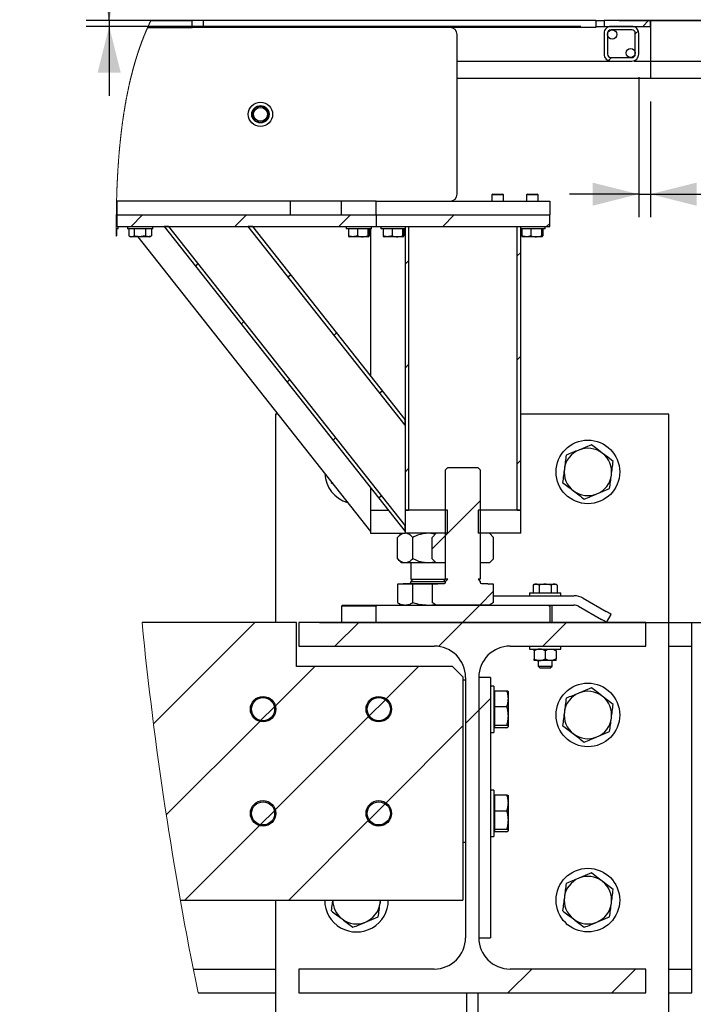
# Model space of a CAD drawing. Header units: millimetres. Extents: x 0 to 841, y 0 to 594.
# Tile 51 of 111: x 505 to 535, y 529 to 571. Entities that reach past the tile are written whole.
import ezdxf

# ---------------------------------------------------------------- set-up
doc = ezdxf.new("R2010")
doc.units = ezdxf.units.MM
doc.layers.add('COTES', color=1, linetype='Continuous')
doc.layers.add('TRAIT-FINS', color=9, linetype='Continuous')
doc.layers.add('TRAIT-FORT', color=4, linetype='Continuous', lineweight=25)
doc.styles.add('SLDTEXTSTYLE0', font='TXT', dxfattribs={"width": 0.75})
doc.dimstyles.new('SLDDIMSTYLE6', dxfattribs={"dimtxt": 3, "dimasz": 2, "dimexe": 0, "dimexo": 0.0625, "dimgap": 0.75, "dimtad": 1, "dimdec": 0, "dimlfac": 20, "dimrnd": 1e-09, "dimzin": 12, "dimdsep": 46, "dimtxsty": 'SLDTEXTSTYLE0', "dimsah": 1, "dimcen": 0.09, "dimadec": 0, "dimazin": 3, "dimtfac": 1, "dimtdec": 0, "dimtmove": 0, "dimatfit": 0, "dimfxl": 1, "dimfrac": 2, "dimtolj": 1, "dimtzin": 12, "dimarcsym": 0})
doc.dimstyles.new('SLDDIMSTYLE7', dxfattribs={"dimtxt": 3, "dimasz": 2, "dimexe": 0, "dimexo": 0.0625, "dimgap": 0.75, "dimtad": 1, "dimdec": 0, "dimlfac": 20, "dimrnd": 1e-09, "dimzin": 12, "dimdsep": 46, "dimtxsty": 'SLDTEXTSTYLE0', "dimsah": 1, "dimcen": 0.09, "dimadec": 0, "dimazin": 3, "dimtfac": 1, "dimtdec": 0, "dimtofl": 0, "dimtmove": 0, "dimatfit": 3, "dimfxl": 1, "dimfrac": 2, "dimtolj": 1, "dimtzin": 12, "dimarcsym": 0})

# ---------------------------------------------------------------- blocks, each defined once
blk = doc.blocks.new('SW_HATCH_0')
at = {"layer": 'TRAIT-FINS', "color": 0}
for p, q in [((-4.49, 0), (-4.74, -0.25)), ((-4.934, -0.444), (-5.065, -0.575)), ((-6.09, -1.6), (-6.221, -1.731)), ((-26.361, -8.4), (-26.861, -8.9)), ((-21.87, -8.4), (-22.37, -8.9)), ((-17.38, -8.4), (-17.88, -8.9)), ((-12.89, -8.4), (-13.39, -8.9)), ((-8.765, -8.765), (-8.9, -8.9)), ((-10.015, -10.015), (-10.165, -10.165)), ((-23.971, -10.5), (-24.078, -10.607)), ((-14.865, -10.375), (-15.015, -10.525)), ((-19.959, -10.979), (-20.066, -11.086)), ((-21.988, -13.008), (-22.095, -13.115)), ((-17.976, -13.486), (-18.083, -13.593)), ((-14.865, -14.865), (-15.015, -15.015)), ((-10.015, -14.505), (-10.165, -14.655)), ((-20.005, -15.515), (-20.112, -15.622)), ((-15.994, -15.994), (-16.101, -16.101)), ((-18.023, -18.023), (-18.13, -18.13)), ((-10.015, -18.995), (-10.165, -19.145)), ((-14.865, -19.355), (-15.015, -19.505)), ((-16.04, -20.53), (-16.147, -20.637)), ((-11.765, -20.745), (-13.265, -22.245)), ((-13.265, -22.245), (-13.843, -22.823)), ((-11.187, -24.658), (-11.78, -25.25)), ((-11.78, -25.25), (-12.53, -26)), ((-21.51, -26), (-25.889, -30.379)), ((-17.02, -26), (-18.045, -27.025)), ((-12.53, -26), (-13.567, -27.038)), ((-8.039, -26), (-9.064, -27.025)), ((-18.92, -27.9), (-20.623, -29.603)), ((-14.43, -27.9), (-15.832, -29.303)), ((-15.868, -29.339), (-16.564, -30.034)), ((-11.328, -29.288), (-11.828, -29.788)), ((-20.664, -29.644), (-21.258, -30.239)), ((-16.6, -30.07), (-20.625, -34.095)), ((-11.828, -29.788), (-12.403, -30.363)), ((-21.3, -30.28), (-25.337, -34.318)), ((-12.515, -30.476), (-15.838, -33.799)), ((-15.874, -33.835), (-16.568, -34.528)), ((-20.666, -34.136), (-21.266, -34.737)), ((-21.307, -34.778), (-24.53, -38)), ((-16.604, -34.564), (-20.039, -38)), ((-9.544, -40.975), (-10.569, -42)), ((-5.054, -40.975), (-6.079, -42))]:
    blk.add_line(p, q, dxfattribs=at)
blk = doc.blocks.new('_D_37')
at = {"layer": 'COTES', "color": 1, "transparency": 16777216}
for p, q in [((532.222, 568.718), (532.222, 562.668)), ((532.722, 567.668), (532.722, 562.668)), ((532.222, 563.668), (529.222, 563.668)), ((532.222, 563.668), (532.722, 563.668)), ((532.722, 563.668), (540.7, 563.668))]:
    blk.add_line(p, q, dxfattribs=at)
for points in [[(532.222, 563.668), (530.222, 564.168), (530.222, 563.168)], [(532.722, 563.668), (534.722, 563.168), (534.722, 564.168)]]:
    blk.add_solid(points, dxfattribs=at)
at = {"layer": 'COTES', "color": 1, "transparency": 16777216, "insert": (536.266, 567.535), "char_height": 3, "attachment_point": 1, "style": 'SLDTEXTSTYLE0'}
blk.add_mtext('10', dxfattribs=at)
blk = doc.blocks.new('_D_38')
at = {"layer": 'COTES', "color": 1, "transparency": 16777216}
for p, q in [((552.058, 571.168), (552.058, 574.168)), ((533.722, 571.168), (553.058, 571.168)), ((552.058, 569.418), (552.058, 571.168)), ((532.022, 569.418), (553.058, 569.418)), ((552.058, 569.418), (552.058, 563.51))]:
    blk.add_line(p, q, dxfattribs=at)
for points in [[(552.058, 571.168), (552.558, 573.168), (551.558, 573.168)], [(552.058, 569.418), (551.558, 567.418), (552.558, 567.418)]]:
    blk.add_solid(points, dxfattribs=at)
at = {"layer": 'COTES', "color": 1, "transparency": 16777216, "insert": (548.19, 563.51), "char_height": 3, "attachment_point": 1, "rotation": 90, "style": 'SLDTEXTSTYLE0'}
blk.add_mtext('35', dxfattribs=at)
blk = doc.blocks.new('_D_39')
at = {"layer": 'COTES', "color": 1, "transparency": 16777216}
for p, q in [((509.331, 571.168), (509.331, 576.283)), ((529.722, 571.168), (508.331, 571.168)), ((529.722, 570.918), (508.331, 570.918)), ((509.331, 571.168), (509.331, 570.918)), ((509.331, 570.918), (509.331, 567.918))]:
    blk.add_line(p, q, dxfattribs=at)
for points in [[(509.331, 571.168), (509.831, 573.168), (508.831, 573.168)], [(509.331, 570.918), (508.831, 568.918), (509.831, 568.918)]]:
    blk.add_solid(points, dxfattribs=at)
at = {"layer": 'COTES', "color": 1, "transparency": 16777216, "insert": (505.464, 574.066), "char_height": 3, "attachment_point": 1, "rotation": 90, "style": 'SLDTEXTSTYLE0'}
blk.add_mtext('5', dxfattribs=at)
blk = doc.blocks.new('_D_40')
at = {"layer": 'COTES', "color": 1, "transparency": 16777216}
for p, q in [((531.372, 571.168), (558.392, 571.168)), ((557.392, 545.168), (557.392, 571.168)), ((533.522, 545.168), (558.392, 545.168))]:
    blk.add_line(p, q, dxfattribs=at)
for points in [[(557.392, 571.168), (556.892, 569.168), (557.892, 569.168)], [(557.392, 545.168), (557.892, 547.168), (556.892, 547.168)]]:
    blk.add_solid(points, dxfattribs=at)
at = {"layer": 'COTES', "color": 1, "transparency": 16777216, "insert": (553.525, 554.843), "char_height": 3, "attachment_point": 1, "rotation": 90, "style": 'SLDTEXTSTYLE0'}
blk.add_mtext('520', dxfattribs=at)
blk = doc.blocks.new('_D_42')
at = {"layer": 'COTES', "color": 1, "transparency": 16777216}
for p, q in [((518.422, 545.168), (558.21, 545.168)), ((557.21, 545.168), (557.21, 521.168)), ((547.101, 521.168), (558.21, 521.168))]:
    blk.add_line(p, q, dxfattribs=at)
for points in [[(557.21, 545.168), (556.71, 543.168), (557.71, 543.168)], [(557.21, 521.168), (557.71, 523.168), (556.71, 523.168)]]:
    blk.add_solid(points, dxfattribs=at)
at = {"layer": 'COTES', "color": 1, "transparency": 16777216, "insert": (553.343, 529.843), "char_height": 3, "attachment_point": 1, "rotation": 90, "style": 'SLDTEXTSTYLE0'}
blk.add_mtext('480', dxfattribs=at)
blk = doc.blocks.new('_D_43')
at = {"layer": 'COTES', "color": 1, "transparency": 16777216}
for p, q in [((530.372, 572.168), (530.372, 576.159)), ((530.722, 572.168), (530.722, 576.159)), ((530.372, 575.159), (524.742, 575.159)), ((530.722, 575.159), (530.372, 575.159)), ((530.722, 575.159), (533.722, 575.159))]:
    blk.add_line(p, q, dxfattribs=at)
for points in [[(530.372, 575.159), (528.372, 575.659), (528.372, 574.659)], [(530.722, 575.159), (532.722, 574.659), (532.722, 575.659)]]:
    blk.add_solid(points, dxfattribs=at)
at = {"layer": 'COTES', "color": 1, "transparency": 16777216, "insert": (524.742, 579.026), "char_height": 3, "attachment_point": 1, "style": 'SLDTEXTSTYLE0'}
blk.add_mtext('7', dxfattribs=at)

msp = doc.modelspace()

# ---------------------------------------------------------------- linework, layer by layer
at = {"color": 7, "linetype": 'Continuous', "lineweight": 18, "flags": 128}
msp.add_lwpolyline([(511.133, 571.168), (511.128, 571.158), (511.123, 571.147), (511.118, 571.137), (511.113, 571.127), (511.108, 571.116), (511.103, 571.106), (511.098, 571.096), (511.093, 571.085), (511.089, 571.075), (511.083, 571.063), (511.077, 571.05), (511.071, 571.038), (511.066, 571.026), (511.06, 571.013), (511.054, 571.001), (511.048, 570.989), (511.043, 570.976), (511.037, 570.964), (511.031, 570.952), (511.026, 570.939), (511.02, 570.927), (511.015, 570.915), (511.01, 570.903), (511.004, 570.892), (510.999, 570.88), (510.994, 570.868), (510.989, 570.857), (510.984, 570.845), (510.978, 570.833), (510.973, 570.822), (510.968, 570.81), (510.963, 570.798), (510.958, 570.787), (510.953, 570.775), (510.948, 570.763), (510.942, 570.75), (510.937, 570.738), (510.932, 570.726), (510.927, 570.713), (510.921, 570.701), (510.916, 570.689), (510.911, 570.676), (510.906, 570.664), (510.901, 570.652), (510.895, 570.639), (510.89, 570.627), (510.885, 570.615), (510.88, 570.603), (510.876, 570.592), (510.871, 570.58), (510.866, 570.568), (510.861, 570.556), (510.856, 570.543), (510.851, 570.531), (510.846, 570.518), (510.841, 570.505), (510.836, 570.493), (510.831, 570.481), (510.826, 570.468), (510.821, 570.456), (510.816, 570.443), (510.811, 570.431), (510.806, 570.418), (510.801, 570.405), (510.796, 570.392), (510.791, 570.38), (510.786, 570.367), (510.781, 570.354), (510.776, 570.341), (510.771, 570.329), (510.767, 570.316), (510.762, 570.303), (510.757, 570.29), (510.752, 570.278), (510.748, 570.266), (510.743, 570.254), (510.739, 570.242), (510.734, 570.23), (510.73, 570.219), (510.726, 570.207), (510.721, 570.195), (510.717, 570.182), (510.712, 570.17), (510.708, 570.158), (510.703, 570.145), (510.699, 570.133), (510.694, 570.121), (510.69, 570.109), (510.685, 570.096), (510.681, 570.083), (510.676, 570.07), (510.671, 570.057), (510.667, 570.044), (510.662, 570.031), (510.658, 570.018), (510.653, 570.005), (510.649, 569.992), (510.644, 569.979), (510.639, 569.966), (510.635, 569.953), (510.631, 569.941), (510.627, 569.928), (510.622, 569.916), (510.618, 569.904), (510.614, 569.891), (510.609, 569.878), (510.605, 569.865), (510.601, 569.852), (510.596, 569.839), (510.592, 569.826), (510.588, 569.813), (510.583, 569.8), (510.579, 569.788), (510.575, 569.775), (510.571, 569.763), (510.567, 569.75), (510.563, 569.738), (510.559, 569.725), (510.555, 569.713), (510.551, 569.7), (510.547, 569.688), (510.543, 569.676), (510.539, 569.663), (510.535, 569.651), (510.531, 569.639), (510.527, 569.625), (510.523, 569.612), (510.519, 569.599), (510.515, 569.585), (510.51, 569.572), (510.506, 569.559), (510.502, 569.546), (510.498, 569.533), (510.495, 569.521), (510.491, 569.508), (510.487, 569.496), (510.483, 569.481), (510.478, 569.467), (510.474, 569.453), (510.47, 569.439), (510.466, 569.425), (510.461, 569.411), (510.457, 569.396), (510.453, 569.382), (510.449, 569.368), (510.445, 569.354), (510.44, 569.34), (510.436, 569.325), (510.432, 569.311), (510.428, 569.297), (510.424, 569.283), (510.42, 569.268), (510.416, 569.253), (510.411, 569.238), (510.407, 569.223), (510.403, 569.208), (510.399, 569.193), (510.395, 569.178), (510.391, 569.164), (510.387, 569.151), (510.383, 569.137), (510.379, 569.123), (510.376, 569.11), (510.372, 569.096), (510.368, 569.083), (510.365, 569.07), (510.361, 569.057), (510.358, 569.044), (510.354, 569.031), (510.351, 569.017), (510.347, 569.002), (510.343, 568.988), (510.339, 568.973), (510.335, 568.959), (510.331, 568.944), (510.328, 568.93), (510.324, 568.915), (510.32, 568.9), (510.316, 568.886), (510.313, 568.871), (510.309, 568.857), (510.305, 568.842), (510.301, 568.827), (510.298, 568.813), (510.294, 568.798), (510.29, 568.783), (510.286, 568.767), (510.282, 568.752), (510.279, 568.737), (510.275, 568.721), (510.271, 568.706), (510.268, 568.691), (510.264, 568.676), (510.26, 568.661), (510.257, 568.647), (510.253, 568.632), (510.25, 568.617), (510.246, 568.602), (510.243, 568.588), (510.239, 568.572), (510.235, 568.556), (510.232, 568.541), (510.228, 568.525), (510.225, 568.51), (510.221, 568.494), (510.217, 568.479), (510.214, 568.463), (510.21, 568.447), (510.207, 568.432), (510.203, 568.416), (510.2, 568.401), (510.196, 568.386), (510.193, 568.371), (510.19, 568.356), (510.186, 568.341), (510.183, 568.327), (510.18, 568.312), (510.177, 568.298), (510.174, 568.284), (510.171, 568.27), (510.168, 568.255), (510.165, 568.241), (510.161, 568.224), (510.157, 568.207), (510.154, 568.19), (510.15, 568.174), (510.147, 568.156), (510.143, 568.139), (510.14, 568.122), (510.136, 568.104), (510.132, 568.087), (510.129, 568.07), (510.125, 568.053), (510.122, 568.035), (510.118, 568.018), (510.115, 568), (510.111, 567.983), (510.108, 567.966), (510.104, 567.948), (510.101, 567.931), (510.098, 567.915), (510.095, 567.899), (510.092, 567.883), (510.089, 567.867), (510.086, 567.851), (510.082, 567.835), (510.079, 567.817), (510.076, 567.8), (510.073, 567.782), (510.069, 567.765), (510.066, 567.747), (510.063, 567.73), (510.059, 567.712), (510.056, 567.696), (510.054, 567.68), (510.051, 567.664), (510.048, 567.648), (510.045, 567.631), (510.042, 567.615), (510.039, 567.599), (510.036, 567.583), (510.033, 567.567), (510.03, 567.551), (510.028, 567.534), (510.025, 567.518), (510.022, 567.503), (510.019, 567.488), (510.017, 567.472), (510.014, 567.457), (510.012, 567.442), (510.009, 567.424), (510.006, 567.406), (510.003, 567.388), (510, 567.37), (509.997, 567.353), (509.994, 567.335), (509.991, 567.317), (509.988, 567.301), (509.986, 567.284), (509.983, 567.268), (509.98, 567.251), (509.978, 567.235), (509.975, 567.219), (509.972, 567.202), (509.97, 567.186), (509.967, 567.169), (509.965, 567.153), (509.962, 567.137), (509.96, 567.12), (509.957, 567.105), (509.955, 567.089), (509.953, 567.073), (509.95, 567.058), (509.948, 567.042), (509.945, 567.026), (509.943, 567.009), (509.94, 566.993), (509.938, 566.976), (509.936, 566.96), (509.933, 566.943), (509.931, 566.928), (509.929, 566.912), (509.926, 566.896), (509.924, 566.881), (509.922, 566.865), (509.92, 566.848), (509.917, 566.83), (509.915, 566.813), (509.912, 566.795), (509.91, 566.778), (509.907, 566.76), (509.905, 566.743), (509.903, 566.725), (509.9, 566.707), (509.898, 566.689), (509.895, 566.67), (509.893, 566.652), (509.89, 566.634), (509.888, 566.616), (509.886, 566.598), (509.883, 566.58), (509.881, 566.563), (509.879, 566.544), (509.876, 566.526), (509.874, 566.508), (509.872, 566.489), (509.87, 566.471), (509.867, 566.453), (509.865, 566.434), (509.863, 566.416), (509.861, 566.398), (509.858, 566.379), (509.856, 566.361), (509.854, 566.342), (509.852, 566.324), (509.85, 566.306), (509.847, 566.285), (509.845, 566.265), (509.842, 566.245), (509.84, 566.224), (509.838, 566.204), (509.836, 566.186), (509.834, 566.167), (509.832, 566.149), (509.83, 566.13), (509.827, 566.112), (509.825, 566.093), (509.823, 566.075), (509.821, 566.054), (509.819, 566.034), (509.817, 566.013), (509.815, 565.993), (509.813, 565.972), (509.81, 565.952), (509.808, 565.932), (509.806, 565.911), (509.804, 565.891), (509.802, 565.87), (509.8, 565.85), (509.798, 565.83), (509.796, 565.81), (509.794, 565.789), (509.792, 565.771), (509.79, 565.752), (509.789, 565.733), (509.787, 565.715), (509.785, 565.696), (509.783, 565.677), (509.782, 565.659), (509.78, 565.638), (509.778, 565.617), (509.776, 565.597), (509.774, 565.576), (509.772, 565.555), (509.77, 565.535), (509.769, 565.514), (509.767, 565.493), (509.765, 565.473), (509.763, 565.452), (509.761, 565.432), (509.76, 565.411), (509.758, 565.391), (509.756, 565.37), (509.755, 565.35), (509.753, 565.329), (509.751, 565.308), (509.75, 565.287), (509.748, 565.267), (509.746, 565.246), (509.745, 565.226), (509.743, 565.205), (509.742, 565.185), (509.74, 565.164), (509.738, 565.143), (509.737, 565.122), (509.735, 565.101), (509.734, 565.08), (509.732, 565.059), (509.731, 565.038), (509.729, 565.016), (509.728, 564.994), (509.726, 564.972), (509.724, 564.95), (509.723, 564.927), (509.721, 564.905), (509.72, 564.884), (509.719, 564.863), (509.717, 564.842), (509.716, 564.821), (509.715, 564.8), (509.713, 564.779), (509.712, 564.758), (509.711, 564.737), (509.709, 564.716), (509.708, 564.695), (509.707, 564.674), (509.705, 564.654), (509.704, 564.633), (509.703, 564.612), (509.702, 564.591), (509.701, 564.57), (509.699, 564.549), (509.698, 564.528), (509.697, 564.507), (509.696, 564.486), (509.695, 564.465), (509.694, 564.445), (509.693, 564.424), (509.691, 564.403), (509.69, 564.381), (509.689, 564.36), (509.688, 564.339), (509.687, 564.318), (509.686, 564.296), (509.685, 564.275), (509.684, 564.254), (509.683, 564.233), (509.682, 564.211), (509.681, 564.19), (509.68, 564.169), (509.679, 564.148), (509.678, 564.127), (509.677, 564.106), (509.676, 564.085), (509.675, 564.061), (509.674, 564.036), (509.673, 564.011), (509.672, 563.986), (509.671, 563.961), (509.67, 563.936), (509.669, 563.911), (509.668, 563.886), (509.667, 563.861), (509.666, 563.836), (509.665, 563.811), (509.665, 563.786), (509.664, 563.763), (509.663, 563.739), (509.662, 563.715), (509.661, 563.692), (509.661, 563.668), (509.66, 563.644), (509.659, 563.62), (509.658, 563.596), (509.658, 563.572), (509.657, 563.548), (509.656, 563.524), (509.655, 563.5), (509.655, 563.474), (509.654, 563.448), (509.653, 563.421), (509.653, 563.395), (509.652, 563.368), (509.651, 563.341), (509.651, 563.315), (509.65, 563.288), (509.649, 563.261), (509.649, 563.234), (509.648, 563.207), (509.648, 563.18), (509.647, 563.156), (509.647, 563.131), (509.646, 563.107), (509.646, 563.082), (509.645, 563.057), (509.645, 563.033), (509.644, 563.008), (509.644, 562.983), (509.644, 562.959), (509.643, 562.934), (509.643, 562.909), (509.643, 562.885), (509.642, 562.861), (509.642, 562.838), (509.642, 562.815), (509.641, 562.791), (509.641, 562.768), (509.641, 562.742), (509.641, 562.716), (509.64, 562.69), (509.64, 562.664), (509.64, 562.638), (509.64, 562.612), (509.639, 562.587), (509.639, 562.562), (509.639, 562.538), (509.639, 562.513), (509.639, 562.488), (509.639, 562.461), (509.639, 562.433), (509.638, 562.406), (509.638, 562.378), (509.638, 562.351), (509.638, 562.323), (509.638, 562.296), (509.638, 562.268), (509.638, 562.243), (509.638, 562.218), (509.638, 562.193), (509.638, 562.168), (509.638, 562.139), (509.638, 562.11), (509.638, 562.081), (509.638, 562.052), (509.638, 562.023), (509.639, 561.994), (509.639, 561.966), (509.639, 561.939), (509.639, 561.912), (509.639, 561.884), (509.639, 561.857)], dxfattribs=at)
at = {"color": 7, "linetype": 'Continuous', "lineweight": 18}
msp.add_arc((667.675, 560.725), 157.693, 185.66163, 191.54378, dxfattribs=at)
at = {"layer": 'TRAIT-FORT', "color": 4, "linetype": 'Continuous', "lineweight": 25}
for p, q in [((510.994, 570.868), (512.913, 570.868)), ((511.133, 571.168), (512.913, 571.168)), ((512.913, 570.868), (512.913, 571.168)), ((513.413, 571.168), (512.913, 571.168)), ((513.413, 570.868), (512.913, 570.868)), ((513.413, 570.868), (513.413, 571.168)), ((530.372, 571.168), (513.413, 571.168)), ((530.372, 570.868), (513.413, 570.868)), ((524.107, 570.866), (524.109, 570.868)), ((524.107, 570.866), (524.109, 570.868)), ((530.372, 571.168), (530.722, 571.168)), ((530.372, 571.168), (530.372, 570.868)), ((530.372, 570.918), (530.722, 570.918)), ((532.722, 571.168), (530.722, 571.168)), ((530.722, 571.168), (530.722, 570.918)), ((530.722, 570.918), (532.722, 570.918)), ((531.922, 570.918), (531.022, 570.918)), ((532.722, 570.918), (532.722, 571.168)), ((532.722, 571.168), (532.722, 568.668)), ((539.979, 571.168), (532.722, 571.168)), ((524.372, 563.668), (524.372, 570.568)), ((530.722, 570.618), (530.722, 569.718)), ((530.872, 570.618), (530.872, 569.718)), ((531.922, 570.768), (531.022, 570.768)), ((532.072, 569.718), (532.072, 570.618)), ((532.222, 569.718), (532.222, 570.618)), ((524.372, 569.418), (531.022, 569.418)), ((531.022, 569.568), (531.922, 569.568)), ((531.022, 569.418), (531.922, 569.418)), ((532.722, 568.668), (524.372, 568.668)), ((539.979, 568.668), (532.722, 568.668)), ((525.907, 563.668), (525.872, 563.633)), ((525.872, 563.633), (525.872, 563.368)), ((526.372, 563.633), (525.872, 563.633)), ((525.907, 563.668), (526.335, 563.668)), ((526.335, 563.668), (526.337, 563.668)), ((526.372, 563.633), (526.337, 563.668)), ((526.372, 563.368), (526.372, 563.633)), ((527.407, 563.668), (527.372, 563.633)), ((527.372, 563.633), (527.372, 563.368)), ((527.872, 563.633), (527.372, 563.633)), ((527.407, 563.668), (527.835, 563.668)), ((527.835, 563.668), (527.837, 563.668)), ((527.872, 563.633), (527.837, 563.668)), ((527.872, 563.368), (527.872, 563.633)), ((509.672, 563.368), (509.652, 563.368)), ((509.672, 562.768), (509.672, 563.368)), ((517.171, 563.368), (509.672, 563.368)), ((520.872, 563.368), (517.171, 563.368)), ((517.171, 562.768), (517.171, 563.368)), ((519.372, 562.768), (519.372, 563.368)), ((520.872, 562.768), (520.872, 563.368)), ((520.872, 563.368), (528.372, 563.368)), ((528.372, 563.368), (528.372, 562.768)), ((509.672, 562.768), (509.641, 562.768)), ((509.672, 562.768), (520.872, 562.768)), ((509.672, 562.268), (509.672, 562.768)), ((520.872, 562.768), (520.872, 562.268)), ((520.872, 562.768), (528.372, 562.768)), ((528.372, 562.268), (528.372, 562.768)), ((509.672, 562.268), (509.638, 562.268)), ((509.722, 562.168), (509.638, 562.168)), ((509.654, 562.168), (509.654, 561.868)), ((509.672, 562.268), (520.872, 562.268)), ((509.722, 562.168), (509.722, 562.268)), ((510.122, 562.268), (510.122, 562.168)), ((511.222, 562.168), (510.122, 562.168)), ((510.181, 562.168), (510.181, 561.868)), ((510.408, 562.168), (510.408, 561.868)), ((510.899, 562.168), (510.899, 561.868)), ((511.162, 562.168), (511.162, 561.868)), ((511.222, 562.168), (511.222, 562.268)), ((511.901, 562.268), (511.71, 562.268)), ((511.71, 562.268), (522.122, 549.1)), ((511.901, 562.268), (522.122, 549.342)), ((522.122, 553.695), (515.343, 562.268)), ((515.534, 562.268), (515.343, 562.268)), ((522.122, 553.937), (515.534, 562.268)), ((519.572, 562.268), (519.572, 562.168)), ((520.672, 562.168), (519.572, 562.168)), ((519.67, 562.168), (519.67, 561.868)), ((520.061, 562.168), (520.061, 561.868)), ((520.513, 562.168), (520.513, 561.868)), ((520.574, 562.168), (520.574, 561.868)), ((520.621, 562.168), (520.621, 555.834)), ((520.672, 562.168), (520.672, 562.268)), ((520.872, 562.268), (528.372, 562.268)), ((521.072, 562.268), (521.072, 562.168)), ((522.122, 562.168), (521.072, 562.168)), ((521.17, 562.168), (521.17, 561.868)), ((521.561, 562.168), (521.561, 561.868)), ((522.013, 562.168), (522.013, 561.868)), ((522.074, 562.168), (522.074, 561.868)), ((522.122, 562.268), (522.122, 550.018)), ((522.122, 562.268), (522.272, 562.268)), ((522.272, 562.268), (522.272, 550.018)), ((526.971, 550.018), (526.971, 562.268)), ((526.971, 562.268), (527.122, 562.268)), ((527.122, 550.018), (527.122, 562.268)), ((528.171, 562.168), (527.122, 562.168)), ((527.17, 562.168), (527.17, 561.868)), ((527.561, 562.168), (527.561, 561.868)), ((528.014, 562.168), (528.014, 561.868)), ((528.074, 562.168), (528.074, 561.868)), ((528.171, 562.168), (528.171, 562.268)), ((509.639, 561.857), (509.654, 561.868)), ((510.192, 561.862), (510.268, 561.818)), ((511.076, 561.818), (510.268, 561.818)), ((510.565, 561.818), (520.621, 549.1)), ((511.076, 561.818), (511.152, 561.862)), ((511.162, 561.868), (511.151, 561.863)), ((519.694, 561.832), (519.718, 561.818)), ((520.525, 561.818), (519.718, 561.818)), ((520.525, 561.818), (520.55, 561.832)), ((521.194, 561.832), (521.218, 561.818)), ((522.025, 561.818), (521.218, 561.818)), ((522.025, 561.818), (522.05, 561.832)), ((527.193, 561.832), (527.218, 561.818)), ((528.026, 561.818), (527.218, 561.818)), ((528.026, 561.818), (528.05, 561.832)), ((516.614, 554.168), (516.521, 554.168)), ((516.521, 554.168), (516.521, 545.168)), ((522.122, 553.695), (522.122, 553.937)), ((533.522, 554.168), (527.122, 554.168)), ((533.522, 524.168), (533.522, 554.168)), ((523.872, 551.753), (523.971, 551.853)), ((523.872, 547.028), (523.872, 551.753)), ((523.971, 551.853), (525.272, 551.853)), ((525.272, 551.853), (525.371, 551.753)), ((525.371, 551.753), (525.371, 547.028)), ((518.932, 551.237), (518.928, 551.215)), ((518.928, 551.215), (518.982, 551.174)), ((520.621, 550.997), (520.621, 550.018)), ((530.415, 550.721), (530.961, 550.948)), ((520.621, 550.018), (520.621, 549.018)), ((520.621, 550.018), (521.396, 550.018)), ((520.922, 550.018), (521.396, 550.018)), ((522.122, 550.018), (522.272, 550.018)), ((523.959, 550.018), (522.122, 550.018)), ((522.122, 550.018), (522.122, 549.018)), ((523.959, 549.018), (523.959, 550.018)), ((525.284, 550.018), (525.284, 549.018)), ((527.122, 550.018), (525.284, 550.018)), ((526.971, 550.018), (527.122, 550.018)), ((527.122, 549.018), (527.122, 550.018)), ((522.122, 549.1), (522.122, 549.342)), ((520.621, 549.018), (522.122, 549.018)), ((521.972, 549.018), (521.794, 548.84)), ((521.794, 547.916), (521.794, 548.84)), ((523.959, 549.018), (522.122, 549.018)), ((522.458, 547.916), (522.458, 548.84)), ((523.472, 549.018), (523.294, 548.84)), ((523.294, 547.916), (523.294, 548.84)), ((523.872, 549.018), (523.472, 549.018)), ((523.872, 547.738), (523.872, 549.018)), ((527.122, 549.018), (525.284, 549.018)), ((525.371, 549.018), (525.371, 547.738)), ((525.772, 549.018), (525.371, 549.018)), ((525.95, 548.84), (525.772, 549.018)), ((525.95, 547.916), (525.95, 548.84)), ((521.794, 547.916), (521.972, 547.738)), ((523.472, 547.738), (523.294, 547.916)), ((525.95, 547.916), (525.772, 547.738)), ((522.126, 547.738), (521.972, 547.738)), ((523.122, 547.738), (522.126, 547.738)), ((522.372, 547.738), (522.372, 547.028)), ((523.472, 547.738), (523.122, 547.738)), ((523.872, 547.738), (523.472, 547.738)), ((525.772, 547.738), (525.371, 547.738)), ((521.794, 546.813), (521.794, 546.021)), ((522.458, 546.813), (521.794, 546.813)), ((522.054, 546.848), (522.019, 546.813)), ((522.054, 546.853), (522.054, 546.848)), ((522.054, 546.853), (523.554, 546.853)), ((522.054, 546.848), (523.554, 546.848)), ((522.466, 547.028), (522.372, 546.933)), ((522.372, 547.028), (523.872, 547.028)), ((522.372, 546.933), (522.372, 546.903)), ((522.372, 546.933), (522.747, 546.933)), ((522.458, 546.021), (522.458, 546.813)), ((523.294, 546.813), (522.458, 546.813)), ((522.747, 546.933), (523.872, 546.933)), ((523.294, 546.813), (523.294, 546.021)), ((523.519, 546.813), (523.294, 546.813)), ((523.519, 546.813), (523.554, 546.848)), ((523.554, 546.848), (523.554, 546.853)), ((523.554, 546.853), (523.822, 546.853)), ((523.872, 546.933), (523.777, 547.028)), ((523.872, 546.933), (523.966, 547.028)), ((523.966, 547.028), (523.872, 547.028)), ((523.872, 546.903), (523.872, 546.933)), ((525.371, 547.028), (525.277, 547.028)), ((525.277, 547.028), (525.371, 546.933)), ((525.371, 546.933), (525.371, 546.903)), ((525.422, 546.853), (525.689, 546.853)), ((525.689, 546.853), (525.689, 546.848)), ((525.689, 546.848), (525.724, 546.813)), ((525.95, 546.813), (525.724, 546.813)), ((525.95, 546.021), (525.95, 546.813)), ((527.722, 546.818), (527.652, 546.778)), ((527.652, 546.778), (527.652, 546.443)), ((527.722, 546.818), (527.782, 546.818)), ((527.782, 546.818), (528.171, 546.818)), ((527.912, 546.778), (527.912, 546.443)), ((528.171, 546.818), (528.561, 546.818)), ((528.432, 546.778), (528.432, 546.443)), ((528.561, 546.818), (528.622, 546.818)), ((528.691, 546.778), (528.622, 546.818)), ((528.691, 546.778), (528.691, 546.443)), ((525.95, 546.318), (529.422, 546.318)), ((527.497, 546.443), (527.497, 546.318)), ((527.497, 546.443), (528.847, 546.443)), ((528.847, 546.318), (528.847, 546.443)), ((529.822, 546.211), (530.811, 545.64)), ((519.422, 545.918), (519.372, 545.868)), ((519.372, 545.868), (519.372, 545.168)), ((520.872, 545.868), (519.372, 545.868)), ((519.422, 545.918), (520.922, 545.918)), ((520.872, 545.868), (520.922, 545.918)), ((520.872, 545.168), (520.872, 545.868)), ((520.922, 545.918), (528.322, 545.918)), ((521.794, 546.021), (521.972, 545.918)), ((523.122, 545.918), (523.428, 545.943)), ((523.472, 545.918), (523.294, 546.021)), ((525.772, 545.918), (523.472, 545.918)), ((525.95, 546.021), (525.772, 545.918)), ((528.322, 545.918), (528.372, 545.868)), ((528.322, 545.918), (529.422, 545.918)), ((528.372, 545.868), (528.372, 545.168)), ((528.472, 545.168), (528.472, 545.918)), ((529.622, 545.865), (530.611, 545.293)), ((530.828, 545.168), (531.028, 545.515)), ((517.422, 545.168), (510.751, 545.168)), ((517.422, 543.268), (517.422, 545.168)), ((532.522, 545.168), (517.522, 545.168)), ((517.522, 545.168), (517.522, 544.143)), ((528.372, 545.168), (520.872, 545.168)), ((532.522, 544.143), (532.522, 545.168)), ((533.522, 545.168), (534.521, 545.168)), ((534.521, 544.143), (534.521, 545.168)), ((517.522, 544.143), (523.384, 544.143)), ((526.659, 544.143), (532.522, 544.143)), ((527.497, 544.143), (527.497, 544.018)), ((528.847, 544.018), (528.847, 544.143)), ((533.522, 544.143), (534.521, 544.143)), ((534.521, 542.793), (534.521, 544.143)), ((527.497, 544.018), (528.847, 544.018)), ((527.697, 543.945), (527.697, 544.018)), ((527.697, 543.945), (527.697, 543.592)), ((528.171, 543.945), (528.171, 543.592)), ((528.647, 543.945), (528.647, 544.018)), ((528.647, 543.945), (528.647, 543.592)), ((524.171, 543.268), (517.422, 543.268)), ((524.171, 543.268), (524.622, 542.818)), ((527.697, 543.518), (527.697, 543.592)), ((527.934, 543.518), (527.697, 543.518)), ((527.872, 543.518), (527.872, 543.281)), ((527.872, 543.281), (527.959, 543.193)), ((527.872, 543.281), (528.171, 543.281)), ((528.409, 543.518), (527.934, 543.518)), ((528.171, 543.281), (528.472, 543.281)), ((528.384, 543.193), (528.472, 543.281)), ((528.647, 543.518), (528.409, 543.518)), ((528.472, 543.281), (528.472, 543.518)), ((528.647, 543.518), (528.647, 543.592)), ((524.622, 542.818), (524.622, 533.168)), ((524.734, 542.793), (524.734, 531.543)), ((525.309, 542.793), (525.309, 531.543)), ((525.809, 542.793), (525.309, 542.793)), ((525.809, 542.793), (525.809, 531.543)), ((528.171, 543.193), (527.959, 543.193)), ((528.384, 543.193), (528.171, 543.193)), ((534.521, 531.543), (534.521, 542.793)), ((524.734, 542.668), (524.622, 542.668)), ((525.959, 542.418), (525.809, 542.418)), ((525.959, 542.418), (525.959, 540.418)), ((525.999, 542.111), (525.959, 542.111)), ((525.999, 542.218), (526.517, 542.218)), ((525.999, 541.53), (525.999, 542.218)), ((526.585, 542.168), (526.579, 542.176)), ((526.585, 541.874), (526.585, 542.168)), ((525.999, 541.53), (526.517, 541.53)), ((525.999, 540.73), (525.999, 541.53)), ((526.585, 541.13), (526.585, 541.874)), ((526.585, 540.674), (526.585, 541.13)), ((525.959, 540.726), (525.999, 540.726)), ((525.999, 540.73), (526.517, 540.73)), ((525.999, 540.618), (525.999, 540.73)), ((526.579, 540.66), (526.585, 540.668)), ((526.585, 540.668), (526.585, 540.674)), ((525.809, 540.418), (525.959, 540.418)), ((526.517, 540.618), (525.999, 540.618)), ((530.415, 540.221), (530.961, 540.448)), ((525.959, 537.918), (525.809, 537.918)), ((525.959, 537.918), (525.959, 535.918)), ((525.999, 537.718), (526.517, 537.718)), ((525.999, 537.03), (525.999, 537.718)), ((526.585, 537.668), (526.579, 537.676)), ((525.999, 537.611), (525.959, 537.611)), ((526.585, 537.374), (526.585, 537.668)), ((526.585, 536.63), (526.585, 537.374)), ((525.999, 537.03), (526.517, 537.03)), ((525.999, 536.23), (525.999, 537.03)), ((526.585, 536.174), (526.585, 536.63)), ((525.959, 536.226), (525.999, 536.226)), ((525.999, 536.23), (526.517, 536.23)), ((525.999, 536.118), (525.999, 536.23)), ((526.517, 536.118), (525.999, 536.118)), ((526.579, 536.16), (526.585, 536.168)), ((526.585, 536.168), (526.585, 536.174)), ((524.622, 535.668), (524.734, 535.668)), ((525.809, 535.918), (525.959, 535.918)), ((512.408, 533.168), (524.622, 533.168)), ((516.521, 533.168), (516.521, 524.168)), ((521.038, 533.035), (521.056, 533.168)), ((521.046, 533.168), (521.038, 533.035)), ((525.309, 531.543), (525.809, 531.543)), ((534.521, 530.193), (534.521, 531.543)), ((512.964, 530.193), (516.521, 530.193)), ((523.384, 530.193), (517.522, 530.193)), ((517.522, 530.193), (517.522, 529.168)), ((532.522, 530.193), (526.659, 530.193)), ((532.522, 529.168), (532.522, 530.193)), ((533.522, 530.193), (534.521, 530.193)), ((534.521, 529.168), (534.521, 530.193)), ((513.172, 529.168), (516.521, 529.168)), ((517.522, 529.168), (532.522, 529.168)), ((524.772, 529.168), (524.772, 528.168)), ((525.272, 529.168), (525.272, 528.168)), ((533.522, 529.168), (534.521, 529.168))]:
    msp.add_line(p, q, dxfattribs=at)
at = {"layer": 'TRAIT-FORT', "color": 4, "linetype": 'Continuous', "lineweight": 25, "flags": 128}
for points in [[(530.176, 552.842), (529.905, 552.729), (529.629, 552.615)], [(530.646, 552.482), (530.411, 552.662), (530.176, 552.842)], [(531.115, 552.122), (530.882, 552.3), (530.646, 552.482)], [(530.176, 542.342), (529.905, 542.229), (529.629, 542.115)], [(530.646, 541.982), (530.411, 542.162), (530.176, 542.342)], [(531.115, 541.622), (530.882, 541.8), (530.646, 541.982)], [(530.176, 534.342), (529.905, 534.229), (529.629, 534.115)], [(530.646, 533.982), (530.411, 534.162), (530.176, 534.342)], [(531.115, 533.622), (530.882, 533.8), (530.646, 533.982)], [(520.415, 532.221), (520.688, 532.335), (520.961, 532.448)], [(530.415, 532.221), (530.688, 532.335), (530.961, 532.448)]]:
    msp.add_lwpolyline(points, dxfattribs=at)
at = {"layer": 'TRAIT-FORT', "color": 4, "linetype": 'Continuous', "lineweight": 25}
for centre, radius in [((531.072, 570.568), 0.2), ((531.872, 569.768), 0.2), ((515.871, 567.118), 0.525), ((515.872, 567.118), 0.375), ((515.871, 567.118), 0.35), ((515.872, 567.118), 0.3), ((530.021, 551.668), 1.375), ((530.021, 541.168), 1.375), ((515.984, 541.418), 0.55), ((520.984, 541.418), 0.55), ((515.984, 541.418), 0.5), ((520.984, 541.418), 0.5), ((515.984, 536.918), 0.55), ((515.984, 536.918), 0.5), ((520.984, 536.918), 0.55), ((520.984, 536.918), 0.5), ((530.021, 533.168), 1.375)]:
    msp.add_circle(centre, radius, dxfattribs=at)
for centre, radius, start, end in [((524.072, 570.568), 0.3, 0.0927, 90.021), ((531.022, 570.618), 0.3, 89.9856, 180.044), ((531.922, 570.618), 0.3, 359.956, 90.0144), ((531.022, 570.618), 0.151, 90.0963, 179.7899), ((531.922, 570.619), 0.149, 359.7123, 90.1098), ((531.022, 569.718), 0.3, 179.9576, 270.0105), ((531.022, 569.719), 0.151, 180.2101, 269.9037), ((531.922, 569.718), 0.3, 269.9895, 0.0424), ((531.922, 569.717), 0.149, 269.8902, 0.2877), ((524.072, 563.669), 0.3, 269.9777, 359.9063), ((524.072, 563.669), 0.3, 269.9459, 359.9381), ((530.021, 551.668), 1.025, 112.4913, 172.5165), ((530.022, 551.668), 1.025, 52.5284, 112.5154), ((530.021, 551.668), 1.026, 352.5321, 52.4643), ((530.021, 551.668), 1.024, 172.5061, 232.5691), ((520.022, 551.668), 1.375, 183.055, 253.6368), ((530.021, 551.669), 1.026, 292.5753, 352.5001), ((530.022, 551.668), 1.025, 232.5076, 292.5361), ((522.322, 546.903), 0.0497, 270.1678, 0.2986), ((523.822, 546.903), 0.0497, 270.1678, 0.2986), ((525.423, 546.904), 0.0511, 181.1891, 269.2192), ((529.422, 545.518), 0.801, 60.0126, 89.9713), ((529.421, 545.515), 0.403, 60.1182, 89.8689), ((506.865, 503.882), 48.137, 59.8699, 60.1676), ((506.665, 503.535), 48.137, 59.8699, 60.1676), ((523.385, 542.793), 1.35, 359.9954, 90.0213), ((526.659, 542.793), 1.35, 89.9827, 180.0006), ((530.021, 541.168), 1.025, 112.4913, 172.5165), ((530.022, 541.168), 1.025, 52.5284, 112.5154), ((530.021, 541.168), 1.026, 352.5321, 52.4643), ((530.021, 541.168), 1.024, 172.5061, 232.5691), ((530.021, 541.169), 1.026, 292.5753, 352.5001), ((530.022, 541.168), 1.025, 232.5101, 292.5337), ((530.021, 533.168), 1.025, 112.4913, 172.5165), ((530.022, 533.168), 1.025, 52.5302, 112.5149), ((530.021, 533.168), 1.026, 352.5321, 52.4643), ((520.022, 533.168), 1.375, 179.9936, 0.0064), ((520.019, 533.167), 1.022, 179.9198, 232.5988), ((520.021, 533.169), 1.026, 292.5753, 352.5001), ((530.021, 533.168), 1.024, 172.5061, 232.5691), ((530.021, 533.169), 1.026, 292.5753, 352.5001), ((520.022, 533.168), 1.025, 232.5095, 292.5356), ((530.022, 533.168), 1.025, 232.5095, 292.5356), ((523.384, 531.543), 1.35, 269.9827, 0.0001), ((526.66, 531.544), 1.351, 180.0471, 269.9701)]:
    msp.add_arc(centre, radius, start, end, dxfattribs=at)
for points, knots in [([(510.181, 561.868), (510.201, 561.858), (510.238, 561.836), (510.3, 561.827), (510.358, 561.84), (510.391, 561.859), (510.408, 561.868)], [0, 0, 0, 0, 0.2740509, 0.5327551, 0.7558347, 1, 1, 1, 1]), ([(510.899, 561.868), (510.836, 561.853), (510.733, 561.828), (510.583, 561.83), (510.482, 561.848), (510.424, 561.864), (510.408, 561.868)], [0, 0, 0, 0, 0.385564, 0.637082, 0.896835, 1, 1, 1, 1]), ([(511.162, 561.868), (511.139, 561.857), (511.095, 561.836), (511.024, 561.827), (510.957, 561.84), (510.918, 561.859), (510.899, 561.868)], [0, 0, 0, 0, 0.269765, 0.53424, 0.759039, 1, 1, 1, 1]), ([(519.67, 561.868), (519.674, 561.85), (519.679, 561.832), (519.693, 561.833), (519.694, 561.833)], [0, 0, 0, 0, 0.982334, 1, 1, 1, 1]), ([(520.061, 561.868), (520.027, 561.857), (519.959, 561.836), (519.857, 561.827), (519.759, 561.839), (519.7, 561.859), (519.67, 561.868)], [0, 0, 0, 0, 0.2672734, 0.5350895, 0.7636916, 1, 1, 1, 1]), ([(520.061, 561.868), (520.101, 561.857), (520.18, 561.835), (520.297, 561.827), (520.41, 561.839), (520.478, 561.859), (520.513, 561.868)], [0, 0, 0, 0, 0.2649949, 0.5347557, 0.7652705, 1, 1, 1, 1]), ([(520.513, 561.868), (520.518, 561.852), (520.525, 561.831), (520.558, 561.832), (520.566, 561.852), (520.572, 561.864), (520.574, 561.868)], [0, 0, 0, 0, 0.430568, 0.584085, 0.853808, 1, 1, 1, 1]), ([(521.17, 561.868), (521.174, 561.85), (521.179, 561.832), (521.193, 561.833), (521.194, 561.833)], [0, 0, 0, 0, 0.982334, 1, 1, 1, 1]), ([(521.561, 561.868), (521.527, 561.857), (521.459, 561.836), (521.357, 561.827), (521.259, 561.839), (521.2, 561.859), (521.17, 561.868)], [0, 0, 0, 0, 0.2672734, 0.5350895, 0.7636916, 1, 1, 1, 1]), ([(521.561, 561.868), (521.601, 561.857), (521.679, 561.835), (521.797, 561.827), (521.91, 561.839), (521.978, 561.859), (522.013, 561.868)], [0, 0, 0, 0, 0.2649949, 0.5347557, 0.7652705, 1, 1, 1, 1]), ([(522.013, 561.868), (522.018, 561.852), (522.025, 561.831), (522.058, 561.832), (522.066, 561.852), (522.072, 561.864), (522.074, 561.868)], [0, 0, 0, 0, 0.430568, 0.584085, 0.853808, 1, 1, 1, 1]), ([(527.17, 561.868), (527.174, 561.85), (527.179, 561.832), (527.193, 561.833), (527.193, 561.833)], [0, 0, 0, 0, 0.982334, 1, 1, 1, 1]), ([(527.561, 561.868), (527.527, 561.857), (527.459, 561.835), (527.357, 561.827), (527.259, 561.839), (527.2, 561.859), (527.17, 561.868)], [0, 0, 0, 0, 0.265421, 0.53512, 0.763707, 1, 1, 1, 1]), ([(527.561, 561.868), (527.6, 561.857), (527.679, 561.835), (527.797, 561.827), (527.91, 561.839), (527.979, 561.859), (528.014, 561.868)], [0, 0, 0, 0, 0.264569, 0.533896, 0.76404, 1, 1, 1, 1]), ([(528.014, 561.868), (528.018, 561.852), (528.025, 561.831), (528.057, 561.832), (528.066, 561.852), (528.072, 561.864), (528.074, 561.868)], [0, 0, 0, 0, 0.428179, 0.582341, 0.853195, 1, 1, 1, 1]), ([(529.629, 552.615), (529.538, 552.577), (529.356, 552.502), (529.173, 552.426), (529.082, 552.388)], [0, 0, 0, 0, 0.500595, 1, 1, 1, 1]), ([(529.082, 552.388), (529.07, 552.291), (529.044, 552.096), (529.018, 551.9), (529.005, 551.802)], [0, 0, 0, 0, 0.495882, 1, 1, 1, 1]), ([(529.005, 551.802), (528.993, 551.704), (528.967, 551.508), (528.941, 551.313), (528.928, 551.215)], [0, 0, 0, 0, 0.499906, 1, 1, 1, 1]), ([(531.038, 551.535), (531.051, 551.633), (531.077, 551.828), (531.102, 552.024), (531.115, 552.122)], [0, 0, 0, 0, 0.500084, 1, 1, 1, 1]), ([(530.961, 550.948), (530.973, 551.045), (530.999, 551.241), (531.025, 551.436), (531.038, 551.535)], [0, 0, 0, 0, 0.495862, 1, 1, 1, 1]), ([(528.928, 551.215), (529.006, 551.155), (529.162, 551.035), (529.319, 550.915), (529.398, 550.855)], [0, 0, 0, 0, 0.495413, 1, 1, 1, 1]), ([(529.398, 550.855), (529.477, 550.795), (529.633, 550.675), (529.789, 550.555), (529.867, 550.495)], [0, 0, 0, 0, 0.500518, 1, 1, 1, 1]), ([(529.867, 550.495), (529.958, 550.532), (530.14, 550.608), (530.323, 550.683), (530.415, 550.721)], [0, 0, 0, 0, 0.496419, 1, 1, 1, 1]), ([(522.126, 549.018), (522.097, 549.016), (522.036, 549.01), (521.951, 548.969), (521.869, 548.912), (521.82, 548.865), (521.794, 548.84)], [0, 0, 0, 0, 0.225984, 0.470018, 0.725061, 1, 1, 1, 1]), ([(522.458, 548.84), (522.414, 548.881), (522.349, 548.942), (522.247, 548.996), (522.18, 549.016), (522.14, 549.018), (522.126, 549.018)], [0, 0, 0, 0, 0.465063, 0.685665, 0.892897, 1, 1, 1, 1]), ([(523.122, 549.018), (523.11, 549.018), (523.017, 549.017), (522.84, 548.992), (522.631, 548.923), (522.506, 548.863), (522.458, 548.84)], [0, 0, 0, 0, 0.050659, 0.402834, 0.767592, 1, 1, 1, 1]), ([(523.428, 548.974), (523.399, 548.983), (523.3, 549.012), (523.196, 549.016), (523.122, 549.018)], [0, 0, 0, 0, 0.285613, 1, 1, 1, 1]), ([(522.126, 547.738), (522.097, 547.741), (522.036, 547.746), (521.951, 547.787), (521.869, 547.844), (521.82, 547.892), (521.794, 547.916)], [0, 0, 0, 0, 0.2259811, 0.4700245, 0.7250645, 1, 1, 1, 1]), ([(522.458, 547.916), (522.414, 547.875), (522.349, 547.814), (522.247, 547.761), (522.18, 547.741), (522.14, 547.739), (522.126, 547.738)], [0, 0, 0, 0, 0.4650566, 0.6856691, 0.8928985, 1, 1, 1, 1]), ([(523.122, 547.738), (523.11, 547.738), (523.017, 547.739), (522.84, 547.765), (522.631, 547.834), (522.506, 547.893), (522.458, 547.916)], [0, 0, 0, 0, 0.05066, 0.402834, 0.767592, 1, 1, 1, 1]), ([(523.428, 547.782), (523.399, 547.774), (523.3, 547.744), (523.196, 547.741), (523.122, 547.738)], [0, 0, 0, 0, 0.28562, 1, 1, 1, 1]), ([(527.782, 546.818), (527.779, 546.818), (527.755, 546.818), (527.709, 546.808), (527.672, 546.788), (527.652, 546.778)], [0, 0, 0, 0, 0.071973, 0.517766, 1, 1, 1, 1]), ([(527.912, 546.778), (527.891, 546.789), (527.851, 546.811), (527.805, 546.816), (527.782, 546.818)], [0, 0, 0, 0, 0.514168, 1, 1, 1, 1]), ([(528.171, 546.818), (528.152, 546.818), (528.065, 546.816), (527.979, 546.795), (527.912, 546.778)], [0, 0, 0, 0, 0.217727, 1, 1, 1, 1]), ([(528.432, 546.778), (528.415, 546.783), (528.33, 546.806), (528.242, 546.813), (528.171, 546.818)], [0, 0, 0, 0, 0.194721, 1, 1, 1, 1]), ([(528.561, 546.818), (528.558, 546.818), (528.535, 546.818), (528.489, 546.808), (528.451, 546.788), (528.432, 546.778)], [0, 0, 0, 0, 0.066809, 0.515083, 1, 1, 1, 1]), ([(528.691, 546.778), (528.67, 546.789), (528.63, 546.811), (528.584, 546.816), (528.561, 546.818)], [0, 0, 0, 0, 0.508884, 1, 1, 1, 1]), ([(521.794, 546.021), (521.847, 545.992), (521.951, 545.936), (522.068, 545.924), (522.126, 545.918)], [0, 0, 0, 0, 0.5100985, 1, 1, 1, 1]), ([(522.126, 545.918), (522.182, 545.924), (522.3, 545.936), (522.404, 545.992), (522.458, 546.021)], [0, 0, 0, 0, 0.478695, 1, 1, 1, 1]), ([(522.458, 546.021), (522.566, 545.992), (522.783, 545.934), (523.008, 545.924), (523.122, 545.918)], [0, 0, 0, 0, 0.495197, 1, 1, 1, 1]), ([(527.934, 544.018), (527.892, 544.014), (527.808, 544.005), (527.734, 543.965), (527.697, 543.945)], [0, 0, 0, 0, 0.500241, 1, 1, 1, 1]), ([(528.171, 543.945), (528.139, 543.962), (528.074, 543.997), (527.991, 544.017), (527.944, 544.018), (527.934, 544.018)], [0, 0, 0, 0, 0.435205, 0.881296, 1, 1, 1, 1]), ([(528.171, 543.945), (528.204, 543.962), (528.269, 543.996), (528.352, 544.017), (528.4, 544.018), (528.409, 544.018)], [0, 0, 0, 0, 0.43675, 0.881621, 1, 1, 1, 1]), ([(528.409, 544.018), (528.451, 544.014), (528.535, 544.005), (528.609, 543.965), (528.647, 543.945)], [0, 0, 0, 0, 0.497357, 1, 1, 1, 1]), ([(527.697, 543.592), (527.729, 543.575), (527.795, 543.54), (527.877, 543.52), (527.924, 543.518), (527.934, 543.518)], [0, 0, 0, 0, 0.438041, 0.881273, 1, 1, 1, 1]), ([(527.934, 543.518), (527.976, 543.523), (528.06, 543.531), (528.134, 543.572), (528.171, 543.592)], [0, 0, 0, 0, 0.500241, 1, 1, 1, 1]), ([(528.409, 543.518), (528.367, 543.523), (528.283, 543.531), (528.209, 543.572), (528.171, 543.592)], [0, 0, 0, 0, 0.498862, 1, 1, 1, 1]), ([(528.647, 543.592), (528.614, 543.575), (528.549, 543.54), (528.466, 543.52), (528.419, 543.518), (528.409, 543.518)], [0, 0, 0, 0, 0.438041, 0.881273, 1, 1, 1, 1]), ([(526.585, 541.874), (526.581, 541.932), (526.573, 542.049), (526.536, 542.161), (526.517, 542.218)], [0, 0, 0, 0, 0.491714, 1, 1, 1, 1]), ([(526.517, 542.218), (526.536, 542.211), (526.56, 542.202), (526.573, 542.18), (526.576, 542.175)], [0, 0, 0, 0, 0.74266, 1, 1, 1, 1]), ([(529.629, 542.115), (529.538, 542.077), (529.356, 542.002), (529.173, 541.926), (529.082, 541.888)], [0, 0, 0, 0, 0.500595, 1, 1, 1, 1]), ([(526.517, 541.53), (526.536, 541.586), (526.573, 541.698), (526.581, 541.815), (526.585, 541.874)], [0, 0, 0, 0, 0.498257, 1, 1, 1, 1]), ([(526.585, 541.13), (526.581, 541.197), (526.573, 541.333), (526.536, 541.464), (526.517, 541.53)], [0, 0, 0, 0, 0.493802, 1, 1, 1, 1]), ([(529.082, 541.888), (529.07, 541.791), (529.044, 541.596), (529.018, 541.4), (529.005, 541.302)], [0, 0, 0, 0, 0.495862, 1, 1, 1, 1]), ([(531.038, 541.035), (531.051, 541.133), (531.077, 541.328), (531.102, 541.524), (531.115, 541.622)], [0, 0, 0, 0, 0.500074, 1, 1, 1, 1]), ([(526.517, 540.73), (526.536, 540.795), (526.573, 540.926), (526.581, 541.062), (526.585, 541.13)], [0, 0, 0, 0, 0.496141, 1, 1, 1, 1]), ([(529.005, 541.302), (528.993, 541.204), (528.967, 541.008), (528.941, 540.813), (528.928, 540.715)], [0, 0, 0, 0, 0.499916, 1, 1, 1, 1]), ([(526.585, 540.674), (526.579, 540.685), (526.565, 540.711), (526.536, 540.723), (526.517, 540.73)], [0, 0, 0, 0, 0.372805, 1, 1, 1, 1]), ([(526.517, 540.618), (526.535, 540.626), (526.564, 540.637), (526.579, 540.664), (526.585, 540.674)], [0, 0, 0, 0, 0.617076, 1, 1, 1, 1]), ([(528.928, 540.715), (529.006, 540.655), (529.162, 540.535), (529.319, 540.415), (529.398, 540.355)], [0, 0, 0, 0, 0.495419, 1, 1, 1, 1]), ([(530.961, 540.448), (530.973, 540.545), (530.999, 540.741), (531.025, 540.936), (531.038, 541.035)], [0, 0, 0, 0, 0.495882, 1, 1, 1, 1]), ([(529.398, 540.355), (529.477, 540.295), (529.633, 540.175), (529.789, 540.055), (529.867, 539.995)], [0, 0, 0, 0, 0.500518, 1, 1, 1, 1]), ([(529.867, 539.995), (529.958, 540.032), (530.14, 540.108), (530.323, 540.183), (530.415, 540.221)], [0, 0, 0, 0, 0.496427, 1, 1, 1, 1]), ([(526.585, 537.374), (526.581, 537.432), (526.573, 537.549), (526.536, 537.661), (526.517, 537.718)], [0, 0, 0, 0, 0.491714, 1, 1, 1, 1]), ([(526.517, 537.718), (526.536, 537.711), (526.56, 537.702), (526.573, 537.68), (526.576, 537.675)], [0, 0, 0, 0, 0.742779, 1, 1, 1, 1]), ([(526.517, 537.03), (526.536, 537.086), (526.573, 537.198), (526.581, 537.315), (526.585, 537.374)], [0, 0, 0, 0, 0.498224, 1, 1, 1, 1]), ([(526.585, 536.63), (526.581, 536.697), (526.573, 536.833), (526.536, 536.964), (526.517, 537.03)], [0, 0, 0, 0, 0.493802, 1, 1, 1, 1]), ([(526.517, 536.23), (526.536, 536.295), (526.573, 536.426), (526.581, 536.562), (526.585, 536.63)], [0, 0, 0, 0, 0.49614, 1, 1, 1, 1]), ([(526.585, 536.174), (526.579, 536.185), (526.565, 536.211), (526.536, 536.223), (526.517, 536.23)], [0, 0, 0, 0, 0.372805, 1, 1, 1, 1]), ([(526.517, 536.118), (526.535, 536.126), (526.564, 536.137), (526.579, 536.164), (526.585, 536.174)], [0, 0, 0, 0, 0.616983, 1, 1, 1, 1]), ([(529.082, 533.888), (529.07, 533.791), (529.044, 533.596), (529.018, 533.4), (529.005, 533.302)], [0, 0, 0, 0, 0.4958719, 1, 1, 1, 1]), ([(529.629, 534.115), (529.538, 534.077), (529.356, 534.002), (529.173, 533.926), (529.082, 533.888)], [0, 0, 0, 0, 0.500599, 1, 1, 1, 1]), ([(531.038, 533.035), (531.051, 533.133), (531.077, 533.328), (531.102, 533.524), (531.115, 533.622)], [0, 0, 0, 0, 0.500084, 1, 1, 1, 1]), ([(518.988, 533.168), (518.981, 533.115), (518.961, 532.964), (518.941, 532.813), (518.928, 532.715)], [0, 0, 0, 0, 0.353, 1, 1, 1, 1]), ([(520.961, 532.448), (520.974, 532.545), (520.999, 532.741), (521.025, 532.936), (521.038, 533.035)], [0, 0, 0, 0, 0.495872, 1, 1, 1, 1]), ([(529.005, 533.302), (528.993, 533.204), (528.967, 533.008), (528.941, 532.813), (528.928, 532.715)], [0, 0, 0, 0, 0.499916, 1, 1, 1, 1]), ([(530.961, 532.448), (530.973, 532.545), (530.999, 532.741), (531.025, 532.936), (531.038, 533.035)], [0, 0, 0, 0, 0.495872, 1, 1, 1, 1]), ([(518.928, 532.715), (519.006, 532.655), (519.163, 532.535), (519.319, 532.415), (519.398, 532.355)], [0, 0, 0, 0, 0.495407, 1, 1, 1, 1]), ([(528.928, 532.715), (529.006, 532.655), (529.162, 532.535), (529.319, 532.415), (529.398, 532.355)], [0, 0, 0, 0, 0.495407, 1, 1, 1, 1]), ([(519.398, 532.355), (519.476, 532.295), (519.633, 532.175), (519.789, 532.055), (519.868, 531.995)], [0, 0, 0, 0, 0.499482, 1, 1, 1, 1]), ([(519.868, 531.995), (519.958, 532.032), (520.14, 532.108), (520.323, 532.183), (520.415, 532.221)], [0, 0, 0, 0, 0.495233, 1, 1, 1, 1]), ([(529.398, 532.355), (529.477, 532.295), (529.633, 532.175), (529.789, 532.055), (529.867, 531.995)], [0, 0, 0, 0, 0.5005055, 1, 1, 1, 1]), ([(529.867, 531.995), (529.958, 532.032), (530.14, 532.108), (530.323, 532.183), (530.415, 532.221)], [0, 0, 0, 0, 0.4964231, 1, 1, 1, 1])]:
    msp.add_open_spline(points, degree=3, knots=knots, dxfattribs=at)

# ---------------------------------------------------------------- block references
at = {"layer": 'TRAIT-FINS', "color": 9}
msp.add_blockref('SW_HATCH_0', (537.137, 571.168), dxfattribs=at)

# ---------------------------------------------------------------- dimensions: what is measured, and where the dimension line sits
at = {"layer": 'COTES', "color": 1}
for base, p1, p2, angle, dimstyle, picture, middle in [((530.372, 575.159), (530.722, 571.168), (530.372, 571.168), 0, 'SLDDIMSTYLE6', '_D_43', (525.85, 575.159)), ((509.331, 570.918), (530.722, 571.168), (530.722, 570.918), 90, 'SLDDIMSTYLE6', '_D_39', (509.331, 575.174)), ((552.058, 571.168), (531.022, 569.418), (532.722, 571.168), 90, 'SLDDIMSTYLE6', '_D_38', (552.058, 565.727)), ((557.392, 571.168), (532.522, 545.168), (530.372, 571.168), 90, 'SLDDIMSTYLE7', '_D_40', (557.392, 558.168)), ((557.21, 521.168), (517.422, 545.168), (546.101, 521.168), 90, 'SLDDIMSTYLE7', '_D_42', (557.21, 533.168))]:
    dim = msp.add_linear_dim(base=base, p1=p1, p2=p2, angle=angle, dimstyle=dimstyle, dxfattribs=at)
    dim.commit()
    dim.dimension.update_dxf_attribs({"geometry": picture, "text_midpoint": middle, "dimtype": 160})
dim = msp.add_linear_dim(base=(532.722, 563.668), p1=(532.222, 569.718), p2=(532.722, 568.668), dimstyle='SLDDIMSTYLE6', dxfattribs=at)
dim.commit()
dim.dimension.update_dxf_attribs({"geometry": '_D_37', "text_midpoint": (538.483, 563.668), "dimtype": 160})

doc.saveas('drawing.dxf')
